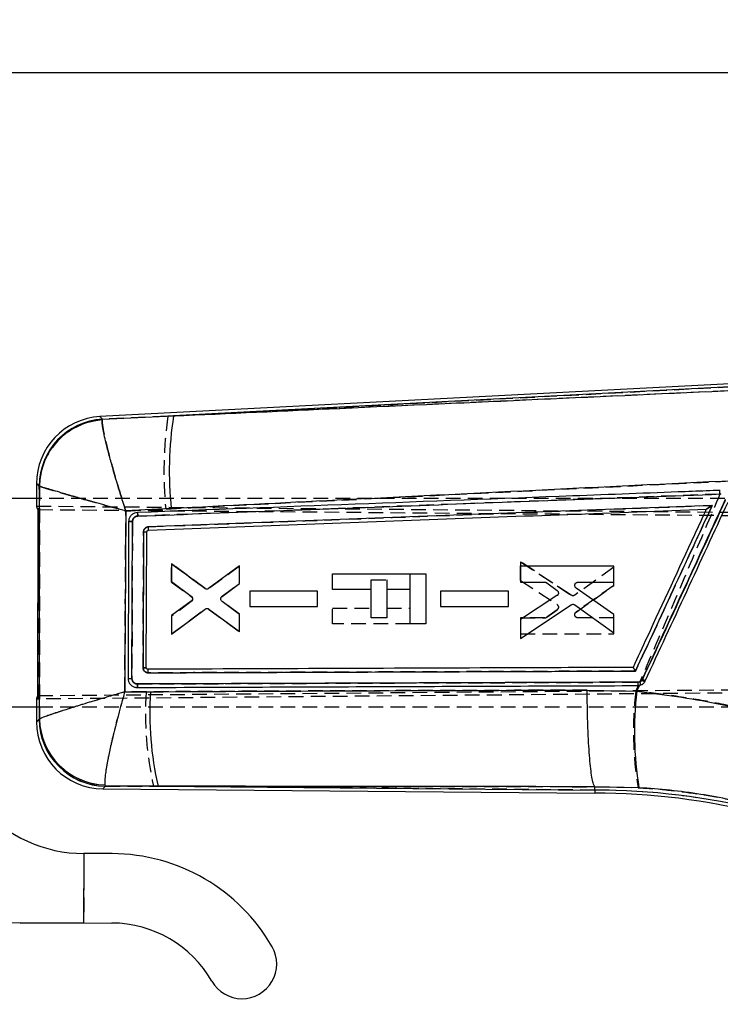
# Model space of a CAD drawing. Extents: x 29 to 398, y 16 to 290.
# Tile 8 of 12: x 186 to 246, y 205 to 290. Entities that reach past the tile are written whole.
import ezdxf

# ---------------------------------------------------------------- set-up
doc = ezdxf.new("R2010")
doc.units = 0
doc.linetypes.add('HIDDEN', pattern=[1.905, 1.27, -0.635])
doc.layers.get('0').update_dxf_attribs({"linetype": 'CONTINUOUS'})
doc.styles.add('SLDTEXTSTYLE0', font='TXT', dxfattribs={"width": 0.75})
doc.dimstyles.new('SLDDIMSTYLE1', dxfattribs={"dimtxt": 3.5, "dimasz": 3.302, "dimexe": 0, "dimexo": 0.0625, "dimgap": 0.875, "dimtad": 1, "dimdec": 0, "dimrnd": 1e-09, "dimzin": 12, "dimtxsty": 'SLDTEXTSTYLE0', "dimsah": 1, "dimcen": 0.09, "dimazin": 3, "dimtfac": 1, "dimtdec": 0, "dimtofl": 0, "dimtmove": 0, "dimatfit": 3, "dimtolj": 1, "dimtzin": 12})

# ---------------------------------------------------------------- blocks, each defined once
blk = doc.blocks.new('_D_1')
at = {"color": 179, "linetype": 'CONTINUOUS'}
for p, q in [((43.173, 242.962), (43.172, 286.662)), ((287.873, 239.918), (287.873, 286.666)), ((43.172, 285.662), (287.873, 285.666))]:
    blk.add_line(p, q, dxfattribs=at)
for points in [[(43.172, 285.662), (46.474, 285.154), (46.474, 286.17)], [(287.873, 285.666), (284.571, 286.174), (284.571, 285.158)]]:
    blk.add_solid(points, dxfattribs=at)
at = {"color": 179, "linetype": 'CONTINUOUS', "insert": (136.702, 290.175, 0.1), "char_height": 3.5, "attachment_point": 1, "rotation": 0.0009, "style": 'SLDTEXTSTYLE0'}
blk.add_mtext('245', dxfattribs=at)

msp = doc.modelspace()

# ---------------------------------------------------------------- linework, layer by layer
at = {"color": 7, "linetype": 'CONTINUOUS'}
for p, q in [((250.184212, 258.944796), (192.529936, 255.927228)), ((250.196014, 258.6739), (198.888984, 255.988547)), ((192.739453, 255.710882), (192.724739, 255.645697)), ((192.739453, 255.710882), (198.888984, 255.988547)), ((187.04683, 250.150035), (187.046741, 248.858283)), ((187.288158, 249.934158), (187.273816, 249.952094)), ((187.172421, 248.858274), (139.222416, 248.861565)), ((187.17194, 231.818747), (187.173046, 247.897712)), ((198.692527, 247.977245), (194.76502, 247.774531)), ((244.948458, 247.937177), (244.947356, 247.937136)), ((195.289683, 233.303455), (195.336785, 246.855511)), ((196.534138, 234.230342), (196.577844, 245.96684)), ((196.709145, 246.103554), (196.708661, 246.103534)), ((201.589566, 241.069165), (198.726032, 243.204753)), ((198.726032, 243.204753), (198.726055, 241.668667)), ((204.594683, 243.023756), (201.917593, 241.067537)), ((204.594713, 241.516377), (204.594683, 243.023756)), ((236.945484, 242.990184), (228.875246, 242.991521)), ((228.875246, 242.991521), (228.875276, 241.618092)), ((236.945536, 241.616859), (236.945484, 242.990184)), ((212.625329, 240.976335), (212.625418, 242.349763)), ((212.625418, 242.349763), (220.695731, 242.34921)), ((220.695731, 242.34921), (220.695433, 238.006144)), ((198.726055, 241.668667), (200.421017, 240.420836)), ((203.091849, 240.393278), (204.594713, 241.516377)), ((215.982993, 240.976104), (212.625329, 240.976335)), ((215.982821, 238.532015), (215.982993, 240.976104)), ((217.326057, 240.976012), (217.325885, 238.531924)), ((219.335471, 240.975875), (217.326057, 240.976012)), ((219.335269, 238.006237), (219.335471, 240.975875)), ((228.875276, 241.618092), (230.99025, 241.617776)), ((231.152375, 241.564929), (232.047569, 240.912025)), ((236.945626, 238.815847), (233.686198, 241.114534)), ((233.846005, 241.617342), (236.945536, 241.616859)), ((211.344701, 240.834576), (205.476079, 240.835504)), ((205.476079, 240.835504), (205.476102, 239.522371)), ((211.34473, 239.521536), (211.344701, 240.834576)), ((227.844682, 240.833434), (221.976135, 240.834381)), ((221.976135, 240.834381), (221.976158, 239.521259)), ((227.844719, 239.520396), (227.844682, 240.833434)), ((232.035112, 240.455045), (228.875336, 238.39415)), ((200.420242, 239.973269), (198.726092, 238.73541)), ((198.726114, 237.138636), (201.620352, 239.296082)), ((201.948349, 239.297158), (204.594802, 237.348792)), ((204.594773, 238.82522), (203.090642, 239.949695)), ((205.476102, 239.522371), (211.34473, 239.521536)), ((221.976158, 239.521259), (227.844719, 239.520396)), ((228.875365, 236.763495), (233.267662, 239.663056)), ((233.580131, 239.657148), (236.945678, 237.248606)), ((198.726092, 238.73541), (198.726114, 237.138636)), ((204.594802, 237.348792), (204.594773, 238.82522)), ((217.325885, 238.531924), (215.982821, 238.532015)), ((228.875336, 238.39415), (228.875365, 236.763495)), ((236.945678, 237.248606), (236.945626, 238.815847)), ((220.695433, 238.006144), (219.335269, 238.006237)), ((196.672257, 234.093375), (196.652044, 234.09484)), ((239.419606, 233.211563), (239.381407, 233.145865)), ((195.707266, 232.518616), (195.747625, 232.517684)), ((238.94265, 232.195873), (239.174385, 232.69762)), ((239.027914, 232.681814), (239.174385, 232.69762)), ((194.666457, 232.134758), (196.897734, 232.149009)), ((234.651979, 232.287714), (238.94265, 232.195873)), ((179.198608, 230.858821), (187.171188, 230.858275)), ((187.045504, 230.858283), (187.045414, 229.540235)), ((187.277906, 229.751965), (187.298972, 229.782405)), ((192.962136, 224.0912), (192.993809, 223.985169)), ((197.546114, 223.983791), (192.993809, 223.985169)), ((197.546114, 223.983791), (235.307973, 223.651656)), ((235.307973, 223.651656), (235.309247, 223.939025)), ((235.309247, 223.939025), (235.308994, 223.939552)), ((239.120733, 223.850092), (235.309247, 223.939025)), ((192.780029, 223.754562), (235.306766, 223.380517)), ((235.307973, 223.651656), (235.306766, 223.380517)), ((191.137914, 218.166827), (191.117551, 212.166862)), ((193.57967, 218.158541), (191.137914, 218.166827)), ((185.639043, 212.185453), (191.117551, 212.166862)), ((191.117551, 212.166862), (193.559308, 212.158576))]:
    msp.add_line(p, q, dxfattribs=at)
at = {"color": 7, "linetype": 'HIDDEN'}
for p, q in [((198.409621, 255.963457), (250.196014, 258.6739)), ((246.814024, 258.168721), (198.409621, 255.963457)), ((192.742396, 255.70785), (192.7276, 255.641938)), ((198.409621, 255.963457), (192.742396, 255.70785)), ((187.277001, 249.949318), (187.291511, 249.931182)), ((246.090446, 249.553462), (246.153545, 249.555851)), ((187.046741, 248.858283), (187.046696, 248.195448)), ((254.1718, 248.853675), (187.172421, 248.858274)), ((246.125292, 249.239969), (195.799616, 247.334548)), ((246.188086, 249.242487), (246.125292, 249.239969)), ((187.046696, 248.196832), (263.690558, 247.522711)), ((187.173046, 247.897712), (264.327761, 247.24264)), ((187.174291, 231.520759), (187.175438, 248.195699)), ((194.765788, 247.771143), (198.211182, 247.948586)), ((195.33686, 246.855258), (195.289705, 233.303131)), ((198.726531, 243.219736), (198.726293, 241.622959)), ((198.726293, 241.622959), (198.726531, 243.219736)), ((201.620471, 241.061893), (198.726531, 243.219736)), ((198.726531, 243.219736), (201.620471, 241.061893)), ((204.59519, 243.008773), (201.948475, 241.06077)), ((204.594959, 241.532344), (204.59519, 243.008773)), ((228.87582, 243.390736), (228.875567, 241.760082)), ((228.875567, 241.760082), (228.87582, 243.390736)), ((233.267721, 240.490572), (228.87582, 243.390736)), ((228.87582, 243.390736), (233.267721, 240.490572)), ((236.946065, 242.904519), (233.580191, 240.496437)), ((236.945797, 241.337278), (236.946065, 242.904519)), ((215.982993, 240.976942), (215.983045, 241.823985)), ((215.983045, 241.823985), (217.326116, 241.823894)), ((217.326116, 241.823894), (217.326057, 240.97686)), ((219.335471, 240.977139), (219.335568, 242.349303)), ((228.875567, 241.760082), (232.03506, 239.698757)), ((198.726293, 241.622959), (200.420272, 240.384868)), ((203.090679, 240.408075), (204.594959, 241.532344)), ((233.686056, 239.039037), (236.945797, 241.337278)), ((236.945797, 241.337278), (233.686056, 239.039037)), ((200.523902, 240.23093), (200.50015, 240.283442)), ((205.476191, 240.835073), (205.47599, 239.52194)), ((211.34482, 240.835101), (205.476191, 240.835073)), ((211.344611, 239.522061), (211.34482, 240.835101)), ((221.976247, 240.83392), (221.976046, 239.520799)), ((227.844809, 240.833978), (221.976247, 240.83392)), ((227.844593, 239.52094), (227.844809, 240.833978)), ((198.725622, 237.153617), (201.589447, 239.288812)), ((200.420987, 239.937301), (198.725853, 238.689703)), ((201.917466, 239.290395), (204.594288, 237.333809)), ((204.594534, 238.841188), (203.091819, 239.964492)), ((205.47599, 239.52194), (211.344611, 239.522061)), ((212.62512, 238.006699), (212.625217, 239.380128)), ((212.625217, 239.380128), (215.982881, 239.379897)), ((217.325945, 239.379806), (219.335359, 239.379668)), ((221.976046, 239.520799), (227.844593, 239.52094)), ((232.04745, 239.241771), (231.152166, 238.588992)), ((231.152166, 238.588992), (232.04745, 239.241771)), ((198.725853, 238.689703), (198.725622, 237.153617)), ((204.594288, 237.333809), (204.594534, 238.841188)), ((228.87506, 238.536141), (228.874851, 237.16271)), ((230.990041, 238.536165), (228.87506, 238.536141)), ((228.87506, 238.536141), (230.990041, 238.536165)), ((236.94532, 238.536266), (233.845797, 238.536208)), ((236.945089, 237.162941), (236.94532, 238.536266)), ((219.335247, 238.006237), (212.62512, 238.006699)), ((228.874851, 237.16271), (236.945089, 237.162941)), ((187.17194, 231.818747), (276.910004, 232.568339)), ((195.773606, 232.819708), (239.052762, 232.976342)), ((239.063103, 232.682814), (238.855843, 232.197982)), ((239.286896, 232.731709), (239.027914, 232.681814)), ((239.052762, 232.976342), (239.200745, 233.00484)), ((187.045548, 231.521028), (187.045504, 230.858283)), ((276.783254, 232.296613), (187.045552, 231.519644)), ((196.514312, 232.148239), (194.668953, 232.136579)), ((187.171188, 230.858275), (254.170563, 230.853676)), ((187.302217, 229.785342), (187.281035, 229.754813)), ((192.996685, 223.98827), (192.965139, 224.094603)), ((192.996685, 223.98827), (197.163608, 223.987156)), ((235.307973, 223.651656), (197.163608, 223.987156)), ((235.307973, 223.651656), (235.309262, 223.942348)), ((235.309009, 223.942876), (235.309262, 223.942348)), ((235.309262, 223.942348), (239.045319, 223.857576)), ((191.137914, 218.166827), (191.117551, 212.166862))]:
    msp.add_line(p, q, dxfattribs=at)
at = {"color": 8, "linetype": 'CONTINUOUS', "flags": 128}
for points in [[(192.529936, 255.927228), (192.552906, 255.903513), (192.739453, 255.710882)], [(187.273816, 249.952094), (187.071711, 250.128337), (187.04683, 250.150035)], [(187.045414, 229.540235), (187.070914, 229.563457), (187.277906, 229.751965)], [(192.993809, 223.985169), (192.803476, 223.779854), (192.780029, 223.754562)]]:
    msp.add_lwpolyline(points, dxfattribs=at)
at = {"color": 7, "linetype": 'HIDDEN', "flags": 128}
for points in [[(192.742396, 255.70785), (192.553882, 255.902504), (192.529936, 255.927228)], [(187.04683, 250.150035), (187.072773, 250.127412), (187.277001, 249.949318)], [(187.281035, 229.754813), (187.071957, 229.564408), (187.045414, 229.540235)], [(192.780029, 223.754562), (192.804437, 223.78089), (192.996685, 223.98827)]]:
    msp.add_lwpolyline(points, dxfattribs=at)
at = {"color": 7, "linetype": 'CONTINUOUS'}
for centre, radius, start, end in [((192.832329, 250.149638), 5.7855, 92.81953049, 180.18432882), ((193.083525, 249.911226), 5.809853, 93.39515955, 179.59697048), ((193.112451, 249.833451), 5.825163, 93.81632365, 179.00939865), ((229.87246, 251.220696), 31.348177, 171.25173777, 185.93875729), ((196.402668, 256.435201), 10.469826, 269.42124552, 270.95864819), ((234.194166, 221.768515), 12.579689, 64.19566691, 65.45630694), ((238.17829, 232.901617), 0.877596, 345.49522777, 4.87045415), ((237.679819, 230.655093), 3.016511, 50.38626604, 55.66079954), ((191.178636, 230.166758), 12, 173.60385223, 269.80556853), ((225.372143, 230.301738), 28.534266, 176.28815066, 192.79222244), ((268.363634, 228.648873), 29.634026, 173.12558692, 189.31921756), ((193.128476, 229.919953), 5.831126, 181.35164627, 268.36535454), ((192.830914, 229.539838), 5.7855, 179.85288908, 269.64995253), ((193.088656, 229.795307), 5.810912, 180.42735773, 269.06475852), ((235.302395, 164.015749), 59.364769, 75.99606742, 89.99606742), ((235.302395, 164.015749), 59.635908, 75.99606742, 89.99464199), ((193.525375, 202.158633), 16, 29.80556853, 89.80556853), ((185.60511, 202.18551), 10, 89.80556853, 162.84780523), ((193.525375, 202.158633), 10, 29.80556853, 89.80556853), ((204.805698, 208.620391), 3, 209.80556853, 29.80556853)]:
    msp.add_arc(centre, radius, start, end, dxfattribs=at)
at = {"color": 7, "linetype": 'HIDDEN'}
for centre, radius, start, end in [((193.087047, 249.907887), 5.810194, 93.40068486, 179.59142616), ((193.116323, 249.829217), 5.825705, 93.82593619, 178.99712363), ((231.419829, 251.136271), 33.361289, 171.68042708, 185.48300036), ((245.003378, 249.273945), 1.122429, 358.26537932, 14.42001094), ((196.414149, 253.199312), 7.234324, 269.07209292, 271.29651159), ((200.251951, 240.159709), 0.28112, 14.67563502, 53.21986542), ((231.880312, 239.465409), 0.279997, 20.80027762, 56.44868231), ((230.990043, 238.811366), 0.275201, 269.99892542, 306.09456253), ((234.737835, 222.944196), 11.284603, 64.08236263, 65.49140078), ((238.178891, 232.901753), 0.877048, 345.47677995, 4.87860586), ((238.246893, 232.553823), 1.055107, 9.70615871, 25.30652645), ((224.937983, 230.303256), 28.483487, 176.28613404, 192.81160597), ((268.23775, 228.693119), 29.59021, 173.1975339, 189.40528699), ((193.132262, 229.923899), 5.831691, 181.36144134, 268.35780713), ((193.09212, 229.798737), 5.811251, 180.43307304, 269.0590208), ((235.302395, 164.015749), 59.635908, 75.99606742, 89.99464199)]:
    msp.add_arc(centre, radius, start, end, dxfattribs=at)
for centre, major_axis, start_param, end_param in [((258.299652, 247.568742), (71.252944, -0.629761), 3.141928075, 3.201772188), ((258.298593, 232.137953), (71.253029, 0.61998), 3.08141312, 3.141257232)]:
    msp.add_ellipse(centre, major_axis=major_axis, ratio=0.069924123, start_param=start_param, end_param=end_param, dxfattribs=at)
at = {"color": 7, "linetype": 'CONTINUOUS'}
for points, knots in [([(198.888984, 255.988547), (203.676668, 256.20711), (219.901375, 256.947788), (236.124592, 257.686599), (247.560565, 258.207397)], [0, 0, 0, 0, 0.295086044, 1, 1, 1, 1]), ([(194.76502, 247.774531), (194.763115, 247.780423), (194.558595, 248.41293), (194.171328, 249.644705), (193.694607, 251.254591), (193.326605, 252.582767), (193.067572, 253.594121), (192.885744, 254.388158), (192.772063, 254.977728), (192.712379, 255.416902), (192.720619, 255.569434), (192.724739, 255.645697)], [0, 0, 0, 0, 0.001589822, 0.170682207, 0.331494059, 0.459318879, 0.587118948, 0.691695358, 0.796259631, 0.898133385, 1, 1, 1, 1]), ([(247.342747, 250.386582), (235.910779, 249.831809), (219.693899, 249.044833), (203.477343, 248.220477), (198.692527, 247.977245)], [0, 0, 0, 0, 0.704942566, 1, 1, 1, 1]), ([(187.298972, 229.782405), (187.296855, 233.143284), (187.292622, 239.860483), (187.289645, 246.577786), (187.288158, 249.934158)], [0, 0, 0, 0, 0.500339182, 1, 1, 1, 1]), ([(194.76502, 247.774531), (194.759065, 247.776167), (194.119596, 247.951831), (192.884739, 248.29318), (191.298897, 248.73791), (190.014692, 249.103506), (189.057002, 249.380829), (188.325627, 249.59748), (187.802893, 249.757263), (187.437287, 249.875024), (187.337867, 249.914447), (187.288158, 249.934158)], [0, 0, 0, 0, 0.001589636, 0.170683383, 0.331495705, 0.45931977, 0.587119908, 0.691696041, 0.796260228, 0.898133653, 1, 1, 1, 1]), ([(246.153567, 249.555844), (245.951331, 249.548189), (244.940143, 249.509911), (240.693133, 249.349119), (224.100074, 248.720355), (208.314522, 248.118874), (195.765104, 247.6407)], [0, 0, 0, 0, 0.012041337, 0.060207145, 0.252870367, 1, 1, 1, 1]), ([(195.799698, 247.334528), (204.198268, 247.653121), (220.995347, 248.290304), (237.79067, 248.924859), (246.188302, 249.242135)], [0, 0, 0, 0, 0.500001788, 1, 1, 1, 1]), ([(239.381407, 233.145865), (241.311752, 237.326139), (243.720473, 242.542363), (246.129187, 247.758608), (246.607561, 248.794562)], [0, 0, 0, 0, 0.801398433, 1, 1, 1, 1]), ([(246.572037, 248.665824), (245.379919, 246.090128), (242.995685, 240.93874), (240.611632, 235.787288), (239.419606, 233.211563)], [0, 0, 0, 0, 0.500000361, 1, 1, 1, 1]), ([(239.670094, 233.093831), (240.862431, 235.669459), (243.247103, 240.820714), (245.631895, 245.971933), (246.824291, 248.547542)], [0, 0, 0, 0, 0.500000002, 1, 1, 1, 1]), ([(194.76502, 247.774531), (194.750116, 245.154905), (194.720456, 239.941608), (194.684397, 234.728389), (194.666457, 232.134758)], [0, 0, 0, 0, 0.502489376, 1, 1, 1, 1]), ([(196.708661, 246.103535), (204.797155, 246.411901), (220.877292, 247.02494), (236.956283, 247.634294), (244.947356, 247.937136)], [0, 0, 0, 0, 0.503011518, 1, 1, 1, 1]), ([(245.455344, 248.250556), (237.242726, 247.940257), (220.99848, 247.326496), (204.75291, 246.710327), (196.720627, 246.405675)], [0, 0, 0, 0, 0.505570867, 1, 1, 1, 1]), ([(244.947356, 247.937136), (244.944855, 247.931735), (244.601202, 247.189486), (242.893152, 243.499752), (240.783868, 238.943548), (239.015815, 235.124163), (238.612186, 234.252236)], [0, 0, 0, 0, 0.001184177, 0.162718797, 0.808857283, 1, 1, 1, 1]), ([(238.831487, 233.938577), (239.913955, 236.277528), (242.12183, 241.048215), (244.329858, 245.818848), (245.455344, 248.250556)], [0, 0, 0, 0, 0.490275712, 1, 1, 1, 1]), ([(245.455344, 248.250556), (245.454313, 248.249868), (245.389186, 248.206394), (245.263472, 248.123876), (245.108532, 248.025733), (245.010886, 247.967502), (244.963115, 247.941554), (244.952947, 247.938518), (244.948458, 247.937177)], [0, 0, 0, 0, 0.005310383, 0.335581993, 0.640499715, 0.809009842, 0.915695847, 1, 1, 1, 1]), ([(195.009906, 246.858723), (195.009214, 246.655727), (195.005753, 245.640748), (194.990091, 241.122923), (194.973336, 236.808129), (194.959734, 233.30531)], [0, 0, 0, 0, 0.044932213, 0.224660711, 1, 1, 1, 1]), ([(195.764829, 247.640698), (195.676578, 247.628445), (195.500184, 247.603952), (195.269915, 247.458307), (195.100303, 247.251071), (195.020403, 247.038072), (195.012569, 246.904589), (195.009906, 246.859212)], [0, 0, 0, 0, 0.222077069, 0.443886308, 0.665136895, 0.886165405, 1, 1, 1, 1]), ([(195.336785, 246.856005), (195.315848, 246.856075), (195.273973, 246.856214), (195.212565, 246.85651), (195.155488, 246.856859), (195.10508, 246.857246), (195.063435, 246.857662), (195.032543, 246.858081), (195.015356, 246.858439), (195.011408, 246.858644), (195.009906, 246.858723)], [0, 0, 0, 0, 0.131341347, 0.262691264, 0.394027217, 0.525372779, 0.656714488, 0.788055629, 0.919394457, 1, 1, 1, 1]), ([(195.336771, 246.855511), (195.339396, 246.891501), (195.345967, 246.981564), (195.405187, 247.117199), (195.515489, 247.238818), (195.653765, 247.316394), (195.753705, 247.32882), (195.79969, 247.334537)], [0, 0, 0, 0, 0.147102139, 0.368115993, 0.58948004, 0.811106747, 1, 1, 1, 1]), ([(195.799966, 247.334548), (195.798039, 247.374677), (195.794184, 247.454936), (195.784781, 247.556332), (195.774369, 247.626428), (195.767976, 247.63599), (195.764829, 247.640698)], [0, 0, 0, 0, 0.251897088, 0.503796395, 0.755695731, 1, 1, 1, 1]), ([(196.296919, 245.965908), (196.296209, 245.762914), (196.292658, 244.747941), (196.278966, 240.833961), (196.26611, 237.123003), (196.256068, 234.224017)], [0, 0, 0, 0, 0.051863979, 0.259319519, 1, 1, 1, 1]), ([(196.720627, 246.405675), (196.694851, 246.403273), (196.619835, 246.396283), (196.501853, 246.346946), (196.389372, 246.247638), (196.312354, 246.115483), (196.302071, 246.015878), (196.296912, 245.965908)], [0, 0, 0, 0, 0.115651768, 0.336590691, 0.557292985, 0.777905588, 1, 1, 1, 1]), ([(196.577836, 245.96684), (196.579466, 245.982345), (196.582727, 246.013357), (196.606722, 246.054544), (196.641819, 246.085488), (196.678183, 246.100599), (196.70107, 246.102804), (196.708661, 246.103535)], [0, 0, 0, 0, 0.2227551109, 0.4455203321, 0.6680129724, 0.8898918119, 1, 1, 1, 1]), ([(196.709145, 246.103554), (196.711983, 246.108192), (196.71766, 246.117469), (196.722607, 246.18728), (196.724121, 246.286942), (196.721791, 246.366097), (196.720627, 246.405675)], [0, 0, 0, 0, 0.2500006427, 0.5000010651, 0.7499997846, 1, 1, 1, 1]), ([(201.917585, 241.067539), (201.890581, 241.051668), (201.836577, 241.01993), (201.741704, 241.010141), (201.655936, 241.027219), (201.60953, 241.056548), (201.589566, 241.069165)], [0, 0, 0, 0, 0.265852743, 0.531649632, 0.798514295, 1, 1, 1, 1]), ([(230.99025, 241.617776), (231.021554, 241.615031), (231.079836, 241.60992), (231.129422, 241.579165), (231.152375, 241.564929)], [0, 0, 0, 0, 0.537117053, 1, 1, 1, 1]), ([(232.047569, 240.912025), (232.071042, 240.890698), (232.117993, 240.848041), (232.156004, 240.759281), (232.165382, 240.66911), (232.149362, 240.613873), (232.142132, 240.588944)], [0, 0, 0, 0, 0.262219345, 0.52448568, 0.785390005, 1, 1, 1, 1]), ([(233.686198, 241.114534), (233.662455, 241.135097), (233.614965, 241.176229), (233.575187, 241.263254), (233.564621, 241.346892), (233.575718, 241.397212), (233.580102, 241.417089)], [0, 0, 0, 0, 0.274353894, 0.548770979, 0.821763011, 1, 1, 1, 1]), ([(233.580102, 241.417089), (233.591592, 241.446047), (233.614573, 241.50396), (233.68291, 241.569746), (233.76291, 241.610294), (233.819925, 241.61513), (233.846005, 241.617342)], [0, 0, 0, 0, 0.259866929, 0.519707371, 0.780302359, 1, 1, 1, 1]), ([(200.523895, 240.127194), (200.513136, 240.09711), (200.491627, 240.036966), (200.444031, 239.994496), (200.420242, 239.973269)], [0, 0, 0, 0, 0.500190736, 1, 1, 1, 1]), ([(200.421017, 240.420836), (200.444361, 240.399461), (200.491053, 240.356707), (200.528821, 240.267926), (200.536591, 240.188425), (200.527062, 240.142467), (200.523895, 240.127194)], [0, 0, 0, 0, 0.286448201, 0.572964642, 0.858078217, 1, 1, 1, 1]), ([(203.090649, 239.9497), (203.067479, 239.971722), (203.021132, 240.01577), (202.984482, 240.106196), (202.97936, 240.176282), (202.984805, 240.213133), (202.985633, 240.218739)], [0, 0, 0, 0, 0.315060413, 0.630192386, 0.943745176, 1, 1, 1, 1]), ([(202.985633, 240.218739), (202.994181, 240.249251), (203.011276, 240.310273), (203.057138, 240.365448), (203.086723, 240.389168), (203.091849, 240.393278)], [0, 0, 0, 0, 0.452581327, 0.905149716, 1, 1, 1, 1]), ([(232.142132, 240.588944), (232.128315, 240.560339), (232.102735, 240.507386), (232.056412, 240.471529), (232.035112, 240.455042)], [0, 0, 0, 0, 0.540174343, 1, 1, 1, 1]), ([(201.620352, 239.296082), (201.647127, 239.312182), (201.700673, 239.344381), (201.7952, 239.355096), (201.88126, 239.338866), (201.928055, 239.309773), (201.948349, 239.297156)], [0, 0, 0, 0, 0.2650727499, 0.5301166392, 0.7962254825, 1, 1, 1, 1]), ([(233.267662, 239.663056), (233.295336, 239.677597), (233.350678, 239.706675), (233.445774, 239.712005), (233.524305, 239.692333), (233.565386, 239.666441), (233.580131, 239.657148)], [0, 0, 0, 0, 0.28034387, 0.560629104, 0.842295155, 1, 1, 1, 1]), ([(196.534153, 234.230342), (196.530075, 234.229931), (196.521919, 234.229109), (196.458772, 234.227404), (196.367656, 234.2256), (196.293263, 234.224544), (196.256068, 234.224016)], [0, 0, 0, 0, 0.2500002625, 0.4999922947, 0.7499997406, 1, 1, 1, 1]), ([(196.25612, 234.224017), (196.261629, 234.174291), (196.272647, 234.074834), (196.350401, 233.943082), (196.463674, 233.844183), (196.587255, 233.793074), (196.668059, 233.788101), (196.699281, 233.78618)], [0, 0, 0, 0, 0.215729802, 0.431478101, 0.647455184, 0.86377941, 1, 1, 1, 1]), ([(196.652044, 234.09484), (196.643466, 234.096602), (196.619778, 234.101469), (196.584498, 234.121571), (196.553281, 234.156643), (196.536808, 234.195142), (196.534896, 234.2205), (196.534153, 234.230342)], [0, 0, 0, 0, 0.134836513, 0.372347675, 0.610173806, 0.848705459, 1, 1, 1, 1]), ([(238.612186, 234.252236), (238.558642, 234.252041), (237.696009, 234.2489), (233.597041, 234.233948), (219.669666, 234.182619), (206.553011, 234.131718), (196.672257, 234.093375)], [0, 0, 0, 0, 0.003829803, 0.06169996, 0.293180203, 1, 1, 1, 1]), ([(196.699281, 233.78618), (196.698782, 233.826347), (196.697784, 233.906682), (196.691364, 234.008341), (196.68247, 234.078717), (196.675624, 234.088542), (196.672257, 234.093375)], [0, 0, 0, 0, 0.252010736, 0.504023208, 0.756036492, 1, 1, 1, 1]), ([(238.831487, 233.938577), (238.830826, 233.939612), (238.826377, 233.946588), (238.799469, 233.988624), (238.752735, 234.060173), (238.696028, 234.143864), (238.652944, 234.204458), (238.62342, 234.242865), (238.615763, 234.249252), (238.612186, 234.252236)], [0, 0, 0, 0, 0.007096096, 0.047799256, 0.287839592, 0.495431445, 0.676736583, 0.848984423, 1, 1, 1, 1]), ([(194.959734, 233.305268), (194.961213, 233.305214), (194.965345, 233.305064), (194.982374, 233.304789), (195.013668, 233.304459), (195.055836, 233.304145), (195.106827, 233.303863), (195.164498, 233.303644), (195.226462, 233.30349), (195.26861, 233.303466), (195.289683, 233.303455)], [0, 0, 0, 0, 0.073800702, 0.206119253, 0.338428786, 0.470749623, 0.603066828, 0.735380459, 0.867695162, 1, 1, 1, 1]), ([(194.959749, 233.30531), (194.968437, 233.216753), (194.985812, 233.039655), (195.121197, 232.803779), (195.320416, 232.625539), (195.529314, 232.536645), (195.662127, 232.523189), (195.707266, 232.518616)], [0, 0, 0, 0, 0.221368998, 0.442699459, 0.664110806, 0.885843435, 1, 1, 1, 1]), ([(195.773851, 232.819665), (195.729585, 232.823135), (195.63116, 232.830848), (195.490728, 232.899769), (195.374043, 233.014912), (195.302082, 233.156356), (195.293604, 233.256992), (195.28969, 233.303455)], [0, 0, 0, 0, 0.175178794, 0.389509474, 0.603362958, 0.816877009, 1, 1, 1, 1]), ([(196.699281, 233.78618), (203.679674, 233.811834), (217.722648, 233.863444), (231.767807, 233.913435), (238.831487, 233.938577)], [0, 0, 0, 0, 0.497073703, 1, 1, 1, 1]), ([(195.747789, 232.517685), (195.751277, 232.522225), (195.758254, 232.531304), (195.766953, 232.601018), (195.772967, 232.700737), (195.773661, 232.780022), (195.774008, 232.819665)], [0, 0, 0, 0, 0.249999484, 0.499999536, 0.749999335, 1, 1, 1, 1]), ([(195.747946, 232.517684), (202.960522, 232.545869), (217.385696, 232.602238), (231.813834, 232.655288), (239.027914, 232.681814)], [0, 0, 0, 0, 0.499999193, 1, 1, 1, 1]), ([(239.052717, 232.976127), (231.838767, 232.95046), (217.411078, 232.899125), (202.98619, 232.846151), (195.773851, 232.819664)], [0, 0, 0, 0, 0.500007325, 1, 1, 1, 1]), ([(239.381407, 233.145865), (239.357757, 233.117934), (239.304543, 233.055089), (239.189312, 232.990331), (239.098247, 232.980862), (239.052717, 232.976127)], [0, 0, 0, 0, 0.285719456, 0.642878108, 1, 1, 1, 1]), ([(239.174385, 232.69762), (239.250508, 232.722098), (239.402761, 232.771057), (239.573016, 232.920228), (239.641031, 233.041857), (239.670094, 233.093831)], [0, 0, 0, 0, 0.364121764, 0.728278, 1, 1, 1, 1]), ([(194.666457, 232.134758), (194.660528, 232.133045), (194.000508, 231.942403), (192.729802, 231.570062), (191.112998, 231.08204), (189.819021, 230.678861), (188.683776, 230.311844), (187.680945, 229.966733), (187.429962, 229.845617), (187.298972, 229.782405)], [0, 0, 0, 0, 0.001604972, 0.178687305, 0.346568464, 0.479537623, 0.61247658, 0.797748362, 1, 1, 1, 1]), ([(194.666457, 232.134758), (194.664743, 232.128809), (194.47394, 231.466541), (194.116891, 230.175999), (193.689452, 228.492468), (193.371194, 227.108571), (193.117135, 225.855937), (192.932213, 224.688949), (192.951875, 224.29619), (192.962136, 224.0912)], [0, 0, 0, 0, 0.001604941, 0.178681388, 0.346562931, 0.479530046, 0.612466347, 0.797737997, 1, 1, 1, 1]), ([(196.897734, 232.149009), (202.672306, 232.179461), (215.25572, 232.24582), (227.841731, 232.273005), (234.651979, 232.287714)], [0, 0, 0, 0, 0.458903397, 1, 1, 1, 1]), ([(235.308994, 223.939552), (235.27011, 224.002192), (235.192343, 224.127473), (235.080236, 224.597858), (234.975746, 225.26669), (234.881572, 226.128018), (234.80088, 227.15908), (234.735381, 228.325841), (234.687582, 229.5998), (234.659927, 230.867168), (234.652351, 231.772656), (234.652028, 232.220359), (234.651979, 232.287714)], [0, 0, 0, 0, 0.111332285, 0.222664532, 0.333996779, 0.445329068, 0.556661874, 0.667994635, 0.779328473, 0.890662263, 0.983550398, 1, 1, 1, 1]), ([(238.94265, 232.195873), (240.094765, 232.054821), (242.398947, 231.772724), (245.866965, 231.155185), (249.331158, 230.404781), (251.603733, 229.780942), (252.740007, 229.469027)], [0, 0, 0, 0, 0.246889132, 0.493767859, 0.746886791, 1, 1, 1, 1]), ([(235.308994, 223.939552), (228.490812, 223.948187), (215.902004, 223.964131), (203.315626, 223.977612), (197.546114, 223.983791)], [0, 0, 0, 0, 0.54160663, 1, 1, 1, 1]), ([(249.504704, 222.22068), (248.676064, 222.425922), (247.01876, 222.836414), (244.435095, 223.304756), (241.796063, 223.663327), (240.012539, 223.787835), (239.120733, 223.850092)], [0, 0, 0, 0, 0.245832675, 0.49167212, 0.745823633, 1, 1, 1, 1])]:
    msp.add_open_spline(points, degree=3, knots=knots, dxfattribs=at)
at = {"color": 7, "linetype": 'HIDDEN'}
for points, knots in [([(192.7276, 255.641938), (192.723481, 255.565596), (192.715244, 255.412907), (192.774563, 254.974297), (192.887826, 254.385209), (193.069344, 253.591111), (193.328069, 252.579693), (193.695749, 251.251429), (194.172258, 249.641444), (194.559334, 248.409559), (194.763883, 247.777034), (194.765788, 247.771143)], [0, 0, 0, 0, 0.10163276, 0.203272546, 0.307895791, 0.412531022, 0.540404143, 0.668301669, 0.82921258, 0.998409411, 1, 1, 1, 1]), ([(198.211182, 247.948586), (199.0312, 247.990478), (215.158481, 248.814371), (231.286037, 249.597134), (246.593561, 250.340096)], [0, 0, 0, 0, 0.050846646, 1, 1, 1, 1]), ([(187.291511, 249.931182), (187.292989, 246.575902), (187.295946, 239.860573), (187.300126, 233.145342), (187.302217, 229.785342)], [0, 0, 0, 0, 0.499644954, 1, 1, 1, 1]), ([(187.291511, 249.931182), (187.341248, 249.911424), (187.440726, 249.871907), (187.805531, 249.754234), (188.327474, 249.594517), (189.058525, 249.377787), (190.015922, 249.10038), (191.299867, 248.73469), (192.885534, 248.289878), (194.120352, 247.948446), (194.759832, 247.772779), (194.765788, 247.771143)], [0, 0, 0, 0, 0.101632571, 0.203272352, 0.307895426, 0.412530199, 0.540403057, 0.668300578, 0.829211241, 0.998409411, 1, 1, 1, 1]), ([(246.125292, 249.239969), (245.267434, 247.225384), (242.962422, 241.812318), (240.651567, 236.401751), (239.200745, 233.00484)], [0, 0, 0, 0, 0.372170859, 1, 1, 1, 1]), ([(239.419025, 233.212045), (240.610601, 235.787964), (242.993754, 240.939803), (245.37706, 246.091599), (246.568714, 248.667498)], [0, 0, 0, 0, 0.499999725, 1, 1, 1, 1]), ([(194.668953, 232.136579), (194.686555, 234.729457), (194.721935, 239.940941), (194.751122, 245.152499), (194.765788, 247.771143)], [0, 0, 0, 0, 0.497531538, 1, 1, 1, 1]), ([(196.720708, 246.405703), (204.752979, 246.710386), (220.998596, 247.32662), (237.242805, 247.94044), (245.45544, 248.25077)], [0, 0, 0, 0, 0.494426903, 1, 1, 1, 1]), ([(245.45544, 248.25077), (244.329913, 245.818988), (242.12187, 241.048352), (239.913975, 236.277667), (238.831532, 233.93879)], [0, 0, 0, 0, 0.50973977, 1, 1, 1, 1]), ([(244.948428, 247.937177), (244.9529, 247.938515), (244.963026, 247.941544), (245.01065, 247.967439), (245.108028, 248.02554), (245.263049, 248.12373), (245.388958, 248.206392), (245.45441, 248.250082), (245.45544, 248.25077)], [0, 0, 0, 0, 0.084206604, 0.190691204, 0.358762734, 0.662840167, 0.994691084, 1, 1, 1, 1]), ([(195.009914, 246.859151), (195.011414, 246.859042), (195.015364, 246.858754), (195.032549, 246.858265), (195.063457, 246.857689), (195.10511, 246.857122), (195.155533, 246.856579), (195.212623, 246.856077), (195.274041, 246.855623), (195.315921, 246.85538), (195.33686, 246.855258)], [0, 0, 0, 0, 0.0804493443, 0.2118123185, 0.3431836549, 0.4745416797, 0.6059143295, 0.7372770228, 0.8686402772, 1, 1, 1, 1]), ([(195.799616, 247.334556), (195.763444, 247.330676), (195.673504, 247.321031), (195.540133, 247.256965), (195.42284, 247.142721), (195.350112, 247.001976), (195.34104, 246.901591), (195.336853, 246.855258)], [0, 0, 0, 0, 0.1486855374, 0.3697093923, 0.590401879, 0.8109499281, 1, 1, 1, 1]), ([(195.764754, 247.640695), (195.767908, 247.635988), (195.774313, 247.62643), (195.784764, 247.556339), (195.794175, 247.454951), (195.798041, 247.374697), (195.799973, 247.334571)], [0, 0, 0, 0, 0.244327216, 0.496218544, 0.748110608, 1, 1, 1, 1]), ([(196.256113, 234.228943), (196.256815, 234.431935), (196.260329, 235.446896), (196.273897, 239.359211), (196.286865, 243.068562), (196.296994, 245.965936)], [0, 0, 0, 0, 0.051885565, 0.25942784, 1, 1, 1, 1]), ([(196.296994, 245.965936), (196.302505, 246.0177), (196.313114, 246.117351), (196.39079, 246.248824), (196.50192, 246.34698), (196.619907, 246.396313), (196.694928, 246.403302), (196.720708, 246.405703)], [0, 0, 0, 0, 0.229954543, 0.442688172, 0.663383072, 0.884325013, 1, 1, 1, 1]), ([(196.709145, 246.103554), (196.711994, 246.108194), (196.717692, 246.117475), (196.722657, 246.18729), (196.7242, 246.286963), (196.721872, 246.366123), (196.720708, 246.405703)], [0, 0, 0, 0, 0.250000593, 0.500000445, 0.750000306, 1, 1, 1, 1]), ([(200.523902, 240.23093), (200.528814, 240.199933), (200.538639, 240.137941), (200.513224, 240.045678), (200.469989, 239.978247), (200.43354, 239.94779), (200.420987, 239.937301)], [0, 0, 0, 0, 0.283504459, 0.567000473, 0.850882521, 1, 1, 1, 1]), ([(202.985626, 240.139048), (202.983472, 240.170687), (202.979165, 240.233964), (203.012967, 240.324688), (203.056412, 240.380174), (203.085729, 240.404041), (203.090679, 240.408071)], [0, 0, 0, 0, 0.311951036, 0.623882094, 0.936488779, 1, 1, 1, 1]), ([(233.580191, 240.496437), (233.552931, 240.480821), (233.498412, 240.449588), (233.403145, 240.440801), (233.324123, 240.457759), (233.282428, 240.482016), (233.267721, 240.490572)], [0, 0, 0, 0, 0.281908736, 0.563808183, 0.846146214, 1, 1, 1, 1]), ([(232.119564, 239.60306), (232.111906, 239.618), (232.092037, 239.656761), (232.056748, 239.682772), (232.03506, 239.698757)], [0, 0, 0, 0, 0.38542868, 1, 1, 1, 1]), ([(232.142058, 239.564839), (232.150308, 239.534593), (232.166808, 239.474101), (232.151548, 239.379815), (232.111331, 239.2982), (232.06768, 239.259641), (232.04745, 239.241771)], [0, 0, 0, 0, 0.258710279, 0.517414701, 0.776350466, 1, 1, 1, 1]), ([(233.579923, 238.736496), (233.574213, 238.767011), (233.562795, 238.828039), (233.585416, 238.919924), (233.628951, 238.992491), (233.66947, 239.025518), (233.686056, 239.039037)], [0, 0, 0, 0, 0.27058269, 0.541145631, 0.812178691, 1, 1, 1, 1]), ([(233.845797, 238.536208), (233.814384, 238.539385), (233.751557, 238.545738), (233.668663, 238.59432), (233.608512, 238.660339), (233.588694, 238.71313), (233.579923, 238.736496)], [0, 0, 0, 0, 0.264051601, 0.528118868, 0.79113587, 1, 1, 1, 1]), ([(196.256113, 234.228943), (196.293304, 234.228863), (196.367685, 234.228703), (196.458778, 234.228938), (196.52191, 234.22948), (196.530062, 234.230055), (196.534138, 234.230342)], [0, 0, 0, 0, 0.2500056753, 0.5000082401, 0.7500014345, 1, 1, 1, 1]), ([(196.69931, 233.786226), (196.668084, 233.788148), (196.587278, 233.79312), (196.463693, 233.844234), (196.350434, 233.943126), (196.271792, 234.076311), (196.261394, 234.17753), (196.256113, 234.228943)], [0, 0, 0, 0, 0.135298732, 0.35011352, 0.564591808, 0.778840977, 1, 1, 1, 1]), ([(238.831532, 233.93879), (238.830871, 233.939825), (238.826486, 233.946698), (238.799653, 233.988651), (238.752953, 234.060117), (238.696197, 234.143835), (238.653069, 234.204446), (238.623464, 234.242896), (238.615781, 234.249264), (238.612186, 234.252243)], [0, 0, 0, 0, 0.007094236, 0.047093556, 0.287220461, 0.494903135, 0.676263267, 0.848546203, 1, 1, 1, 1]), ([(195.289713, 233.303131), (195.292321, 233.265591), (195.2987, 233.173758), (195.359194, 233.036547), (195.470281, 232.914887), (195.614665, 232.834455), (195.721411, 232.824551), (195.773606, 232.819709)], [0, 0, 0, 0, 0.148307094, 0.362797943, 0.577757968, 0.793542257, 1, 1, 1, 1]), ([(238.831532, 233.93879), (231.767862, 233.913625), (217.722731, 233.863588), (203.679719, 233.811913), (196.69931, 233.786226)], [0, 0, 0, 0, 0.502926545, 1, 1, 1, 1]), ([(239.200745, 233.00484), (239.211602, 233.00954), (239.263854, 233.032161), (239.349699, 233.09395), (239.395905, 233.172661), (239.419025, 233.212045)], [0, 0, 0, 0, 0.11585398, 0.557606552, 1, 1, 1, 1]), ([(195.773896, 232.819709), (195.77355, 232.780062), (195.772857, 232.700768), (195.766833, 232.601032), (195.758127, 232.531306), (195.751146, 232.522225), (195.747655, 232.517684)], [0, 0, 0, 0, 0.2499990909, 0.4999999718, 0.7500010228, 1, 1, 1, 1]), ([(239.257429, 232.730773), (239.211062, 232.712756), (239.147924, 232.688222), (239.080904, 232.683949), (239.063103, 232.682814)], [0, 0, 0, 0, 0.73438488, 1, 1, 1, 1]), ([(194.668953, 232.136579), (194.663024, 232.134867), (194.004294, 231.944632), (192.736, 231.572942), (191.120731, 231.085502), (189.826446, 230.682369), (188.689853, 230.315114), (187.68557, 229.969791), (187.433684, 229.848597), (187.302217, 229.785342)], [0, 0, 0, 0, 0.001605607, 0.178408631, 0.346059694, 0.479153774, 0.612217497, 0.797605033, 1, 1, 1, 1]), ([(194.668953, 232.136579), (194.667239, 232.130631), (194.476801, 231.469664), (194.120529, 230.181542), (193.693501, 228.499756), (193.375156, 227.115732), (193.120757, 225.861869), (192.935528, 224.693568), (192.954984, 224.300015), (192.965139, 224.094603)], [0, 0, 0, 0, 0.001605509, 0.178402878, 0.346054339, 0.479146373, 0.612207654, 0.797595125, 1, 1, 1, 1]), ([(234.650854, 232.285647), (227.945338, 232.271719), (215.231889, 232.245312), (202.521024, 232.179391), (196.514312, 232.148239)], [0, 0, 0, 0, 0.527434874, 1, 1, 1, 1]), ([(252.489236, 229.593702), (251.393273, 229.88593), (249.201337, 230.470389), (245.80837, 231.187247), (242.354739, 231.786482), (240.022157, 232.060814), (238.855843, 232.197982)], [0, 0, 0, 0, 0.246887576, 0.493777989, 0.746884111, 1, 1, 1, 1]), ([(197.163608, 223.987156), (203.165169, 223.980777), (215.87907, 223.967265), (228.595391, 223.951303), (235.309009, 223.942876)], [0, 0, 0, 0, 0.472047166, 1, 1, 1, 1]), ([(239.045319, 223.857576), (239.895551, 223.799868), (241.595944, 223.684457), (244.168561, 223.347615), (246.744958, 222.895126), (248.433977, 222.484464), (249.278475, 222.279136)], [0, 0, 0, 0, 0.246010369, 0.492000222, 0.746003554, 1, 1, 1, 1])]:
    msp.add_open_spline(points, degree=3, knots=knots, dxfattribs=at)

# ---------------------------------------------------------------- dimensions: what is measured, and where the dimension line sits
at = {"color": 179, "linetype": 'CONTINUOUS'}
dim = msp.add_linear_dim(base=(287.872689, 285.665958), p1=(43.172834, 241.96227), p2=(287.873425, 238.917902), angle=0.0009017, dimstyle='SLDDIMSTYLE1', dxfattribs=at)
dim.commit()
dim.dimension.update_dxf_attribs({"geometry": '_D_1', "text_midpoint": (142.003269, 285.663662), "dimtype": 160})

doc.saveas('drawing.dxf')
